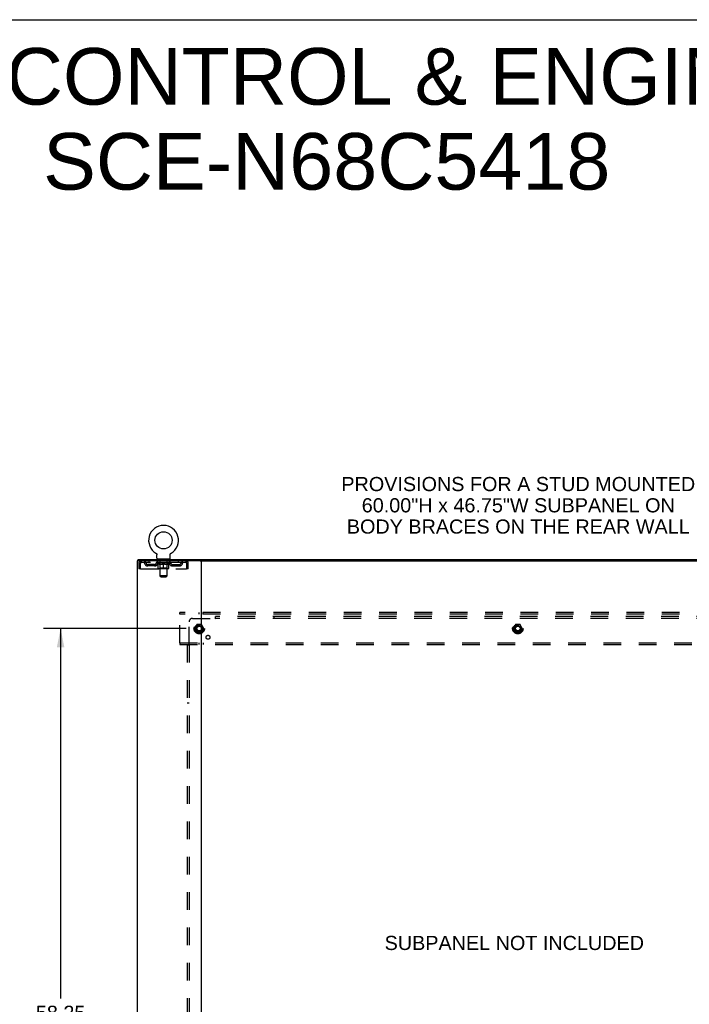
# Model space of a CAD drawing. Header units: inches. Extents: x 0 to 227, y 0 to 147.
# Tile 82 of 83: x 152 to 200, y 77 to 147. Entities that reach past the tile are written whole.
import ezdxf

# ---------------------------------------------------------------- set-up
doc = ezdxf.new("R2010")
doc.units = ezdxf.units.IN
doc.header["$LTSCALE"] = 12.466667
doc.header["$MEASUREMENT"] = 0
doc.linetypes.add('DOT', pattern=[0.2, 0.1, -0.1])
doc.linetypes.add('HIDDEN', pattern=[0.2, 0.1, -0.1])
doc.layers.get('0').update_dxf_attribs({"linetype": 'CONTINUOUS'})
for name, color, linetype in [('DEFAULT_2', 8, 'HIDDEN'), ('DIMENSIONS', 7, 'CONTINUOUS'), ('SUBPANEL', 7, 'CONTINUOUS')]:
    doc.layers.add(name, color=color, linetype=linetype)
doc.styles.get("Standard").update_dxf_attribs({"font": 'arial.ttf'})
doc.dimstyles.new('DIMSTYLE_1', dxfattribs={"dimtxt": 1, "dimasz": 1.333333, "dimexe": 0.09, "dimexo": 0.07, "dimgap": 0.0375, "dimtad": 0, "dimtih": 1, "dimtoh": 1, "dimzin": 4, "dimdsep": 46, "dimtxsty": 'Standard', "dimblk": '_FILLED', "dimblk1": '_FILLED', "dimblk2": '_FILLED', "dimcen": 0.09, "dimadec": 3, "dimazin": 1, "dimtfac": 1, "dimtdec": 3, "dimtofl": 0, "dimtmove": 0, "dimatfit": 3, "dimldrblk": '_FILLED', "dimfxl": 0, "dimtolj": 1, "dimtzin": 4, "dimarcsym": 0})

# ---------------------------------------------------------------- blocks, each defined once
blk = doc.blocks.new('_FILLED')
at = {"color": 0, "linetype": 'ByBlock'}
blk.add_solid([(0, 0), (-1, 0.2), (-1, -0.2)], dxfattribs=at)
blk = doc.blocks.new('*D3')
at = {"layer": 'DIMENSIONS', "color": 2, "linetype": 'Continuous'}
for p, q in [((164.217, 103.678), (154.16, 103.678)), ((155.36, 103.678), (155.36, 77.546)), ((155.36, 45.428), (155.36, 75.546)), ((164.217, 45.428), (154.16, 45.428))]:
    blk.add_line(p, q, dxfattribs=at)
at = {"layer": 'DIMENSIONS', "color": 2, "linetype": 'Continuous', "xscale": 1.3333333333, "yscale": 1.3333333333, "zscale": 1.3333333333}
for p, rotation in [((155.36, 103.678), 90), ((155.36, 45.428), 270)]:
    blk.add_blockref('_FILLED', p, dxfattribs=dict(at, rotation=rotation))
at = {"layer": 'DIMENSIONS', "color": 2, "linetype": 'Continuous', "insert": (155.36, 77.046), "char_height": 1, "width": 3.49442, "attachment_point": 2, "line_spacing_factor": 0.9}
blk.add_mtext('58.25', dxfattribs=at)

msp = doc.modelspace()

# ---------------------------------------------------------------- linework, layer by layer
at = {"color": 7, "linetype": 'Continuous'}
for p, q in [((0, 146.667), (226.667, 146.667)), ((160.827, 108.449), (160.827, 108.553)), ((162.093, 109), (162.096, 108.998)), ((162.093, 109), (162.093, 109)), ((162.096, 108.998), (162.099, 108.996)), ((162.099, 108.996), (162.1, 108.995)), ((162.1, 108.995), (162.104, 108.993)), ((162.104, 108.993), (162.107, 108.99)), ((162.107, 108.99), (162.111, 108.987)), ((162.111, 108.987), (162.114, 108.984)), ((162.114, 108.984), (162.117, 108.981)), ((162.117, 108.981), (162.12, 108.978)), ((162.12, 108.978), (162.123, 108.975)), ((162.123, 108.975), (162.126, 108.972)), ((162.126, 108.972), (162.129, 108.968)), ((162.129, 108.968), (162.131, 108.965)), ((162.131, 108.965), (162.134, 108.961)), ((162.134, 108.961), (162.136, 108.958)), ((162.136, 108.958), (162.138, 108.954)), ((162.138, 108.954), (162.14, 108.95)), ((162.14, 108.95), (162.142, 108.946)), ((162.142, 108.946), (162.144, 108.942)), ((162.144, 108.942), (162.146, 108.938)), ((162.146, 108.938), (162.147, 108.934)), ((162.147, 108.934), (162.149, 108.93)), ((162.149, 108.93), (162.15, 108.926)), ((162.15, 108.926), (162.151, 108.922)), ((162.154, 108.9), (162.154, 108.896)), ((162.154, 108.896), (162.154, 108.892)), ((162.154, 108.643), (162.154, 108.892)), ((162.192, 108.583), (162.192, 108.553)), ((163.067, 108.583), (162.192, 108.583)), ((163.067, 108.583), (163.067, 108.553)), ((163.104, 108.643), (163.104, 108.892)), ((163.107, 108.918), (163.108, 108.922)), ((163.108, 108.922), (163.109, 108.926)), ((163.109, 108.926), (163.11, 108.93)), ((163.11, 108.93), (163.112, 108.934)), ((163.112, 108.934), (163.113, 108.938)), ((163.113, 108.938), (163.115, 108.942)), ((163.115, 108.942), (163.117, 108.946)), ((163.117, 108.946), (163.119, 108.95)), ((163.119, 108.95), (163.121, 108.954)), ((163.121, 108.954), (163.123, 108.958)), ((163.123, 108.958), (163.125, 108.961)), ((163.125, 108.961), (163.128, 108.965)), ((163.128, 108.965), (163.13, 108.968)), ((163.13, 108.968), (163.133, 108.972)), ((163.133, 108.972), (163.136, 108.975)), ((163.136, 108.975), (163.139, 108.978)), ((163.139, 108.978), (163.142, 108.981)), ((163.142, 108.981), (163.145, 108.984)), ((163.145, 108.984), (163.148, 108.987)), ((163.148, 108.987), (163.152, 108.99)), ((163.151, 108.99), (163.155, 108.993)), ((163.155, 108.993), (163.158, 108.995)), ((163.158, 108.995), (163.16, 108.996)), ((163.158, 108.995), (163.16, 108.996)), ((163.16, 108.996), (163.163, 108.998)), ((163.163, 108.998), (163.166, 109)), ((163.166, 109), (163.166, 109)), ((165.216, 108.449), (210.084, 108.449))]:
    msp.add_line(p, q, dxfattribs=at)
at = {"color": 3, "linetype": 'Continuous'}
for p, q in [((160.827, 108.553), (214.473, 108.553)), ((160.775, 108.449), (160.775, 40.657)), ((165.216, 108.449), (160.775, 108.449)), ((165.275, 108.449), (165.275, 40.657))]:
    msp.add_line(p, q, dxfattribs=at)
at = {"color": 7, "linetype": 'Continuous'}
for points in [[(162.151, 108.922), (162.152, 108.918), (162.153, 108.913), (162.153, 108.909), (162.154, 108.905), (162.154, 108.9), (162.154, 108.896)], [(163.104, 108.892), (163.104, 108.896), (163.105, 108.9), (163.105, 108.905), (163.106, 108.909), (163.106, 108.913), (163.107, 108.918)], [(163.104, 108.896), (163.105, 108.9), (163.105, 108.905), (163.106, 108.909), (163.106, 108.913)]]:
    msp.add_lwpolyline(points, dxfattribs=at)
msp.add_circle((162.629, 109.907), 0.609, dxfattribs=at)
for centre, radius, start, end in [((162.629, 109.907), 1.054, 300.39933, 239.60066), ((162.214, 108.643), 0.06, 180, 270), ((163.044, 108.643), 0.06, 270, 360)]:
    msp.add_arc(centre, radius, start, end, dxfattribs=at)
at = {"layer": 'DEFAULT_2', "color": 8, "linetype": 'HIDDEN'}
for p, q in [((162.093, 109), (162.093, 109)), ((162.099, 108.996), (162.1, 108.995)), ((162.284, 108.583), (162.284, 108.553)), ((162.319, 108.493), (162.319, 108.573)), ((162.388, 108.483), (162.329, 108.483)), ((162.38, 107.393), (162.38, 108.473)), ((162.929, 108.483), (162.87, 108.483)), ((162.878, 107.393), (162.878, 108.473)), ((162.939, 108.493), (162.939, 108.573)), ((162.974, 108.583), (162.974, 108.553)), ((163.166, 109), (163.166, 109)), ((160.879, 108.282), (160.879, 107.887)), ((160.879, 108.282), (160.983, 108.282)), ((160.983, 107.887), (160.879, 107.887)), ((160.983, 108.282), (160.983, 107.887)), ((161.013, 107.887), (161.013, 108.282)), ((161.013, 107.887), (164.245, 107.887)), ((161.046, 108.449), (161.046, 108.345)), ((164.212, 108.345), (161.046, 108.345)), ((161.515, 108.094), (161.515, 108.198)), ((161.998, 108.198), (161.515, 108.198)), ((161.998, 108.094), (161.515, 108.094)), ((161.598, 108.449), (161.598, 108.345)), ((161.765, 108.094), (161.765, 108.198)), ((162.123, 108.308), (162.123, 108.345)), ((162.251, 108.219), (162.123, 108.308)), ((163.136, 108.308), (162.123, 108.308)), ((162.131, 108.34), (162.131, 108.345)), ((162.138, 108.337), (162.138, 108.34)), ((162.138, 108.337), (163.121, 108.337)), ((162.145, 108.337), (162.145, 108.34)), ((162.146, 108.337), (162.146, 108.34)), ((162.154, 108.34), (162.154, 108.345)), ((162.167, 108.337), (162.167, 108.34)), ((162.168, 108.337), (162.168, 108.34)), ((162.191, 108.34), (162.191, 108.345)), ((162.192, 108.345), (162.192, 108.449)), ((162.203, 108.337), (162.203, 108.34)), ((162.205, 108.337), (162.205, 108.34)), ((162.368, 108.34), (162.207, 108.34)), ((162.242, 108.34), (162.242, 108.345)), ((162.243, 108.337), (162.243, 108.34)), ((162.243, 108.337), (162.243, 108.34)), ((162.246, 108.337), (162.246, 108.34)), ((162.251, 108.337), (162.251, 108.34)), ((162.251, 108.337), (162.251, 108.34)), ((162.251, 108.219), (162.259, 108.219)), ((162.254, 108.337), (162.254, 108.34)), ((162.257, 108.337), (162.257, 108.34)), ((162.259, 107.929), (162.259, 108.253)), ((162.26, 108.337), (162.26, 108.34)), ((162.272, 108.337), (162.272, 108.34)), ((162.286, 108.337), (162.286, 108.34)), ((162.287, 108.337), (162.287, 108.342)), ((162.97, 107.899), (162.289, 107.899)), ((162.303, 108.337), (162.303, 108.34)), ((162.304, 108.34), (162.304, 108.345)), ((162.312, 108.337), (162.312, 108.34)), ((162.315, 108.337), (162.315, 108.34)), ((162.322, 108.337), (162.322, 108.34)), ((162.331, 108.337), (162.331, 108.343)), ((162.344, 108.337), (162.344, 108.34)), ((162.346, 108.337), (162.346, 108.34)), ((162.379, 107.931), (162.348, 107.899)), ((162.368, 108.337), (162.368, 108.34)), ((162.422, 108.34), (162.372, 108.34)), ((162.373, 108.219), (162.516, 108.219)), ((162.376, 108.34), (162.376, 108.345)), ((162.379, 107.931), (162.379, 108.305)), ((162.879, 107.931), (162.379, 107.931)), ((162.382, 108.337), (162.382, 108.34)), ((162.385, 108.337), (162.385, 108.34)), ((162.39, 108.337), (162.39, 108.344)), ((162.394, 108.337), (162.394, 108.34)), ((162.402, 108.337), (162.402, 108.34)), ((162.422, 108.337), (162.422, 108.34)), ((162.481, 108.34), (162.434, 108.34)), ((162.45, 108.337), (162.45, 108.34)), ((162.456, 108.34), (162.456, 108.345)), ((162.459, 108.337), (162.459, 108.34)), ((162.461, 108.337), (162.461, 108.345)), ((162.463, 108.337), (162.463, 108.34)), ((162.469, 108.337), (162.469, 108.34)), ((162.482, 108.337), (162.482, 108.34)), ((162.546, 108.34), (162.502, 108.34)), ((162.513, 108.337), (162.513, 108.34)), ((162.538, 108.34), (162.6, 108.343)), ((162.542, 108.34), (162.542, 108.345)), ((162.542, 108.34), (162.542, 108.345)), ((162.542, 108.345), (162.542, 108.345)), ((162.542, 108.337), (162.542, 108.34)), ((162.545, 108.337), (162.545, 108.34)), ((162.546, 108.337), (162.546, 108.34)), ((162.546, 108.337), (162.546, 108.34)), ((162.574, 108.34), (162.626, 108.34)), ((162.579, 108.337), (162.579, 108.34)), ((162.583, 108.34), (162.583, 108.342)), ((162.6, 108.34), (162.6, 108.343)), ((162.613, 108.337), (162.613, 108.34)), ((162.627, 108.34), (162.627, 108.34)), ((162.627, 108.337), (162.627, 108.34)), ((162.627, 108.337), (162.627, 108.34)), ((162.629, 108.34), (162.629, 108.345)), ((162.629, 108.345), (162.721, 108.34)), ((162.629, 107.899), (162.629, 108.254)), ((162.631, 108.337), (162.631, 108.34)), ((162.631, 108.34), (162.632, 108.34)), ((162.632, 108.337), (162.632, 108.34)), ((162.646, 108.337), (162.646, 108.34)), ((162.646, 108.34), (162.685, 108.34)), ((162.68, 108.337), (162.68, 108.34)), ((162.713, 108.337), (162.713, 108.34)), ((162.713, 108.337), (162.713, 108.34)), ((162.713, 108.34), (162.757, 108.34)), ((162.714, 108.337), (162.714, 108.34)), ((162.717, 108.34), (162.717, 108.345)), ((162.717, 108.34), (162.717, 108.345)), ((162.717, 108.345), (162.717, 108.345)), ((162.717, 108.337), (162.717, 108.34)), ((162.742, 108.219), (162.886, 108.219)), ((162.746, 108.337), (162.746, 108.34)), ((162.777, 108.337), (162.777, 108.34)), ((162.777, 108.34), (162.825, 108.34)), ((162.79, 108.337), (162.79, 108.34)), ((162.796, 108.337), (162.796, 108.34)), ((162.798, 108.337), (162.798, 108.345)), ((162.8, 108.337), (162.8, 108.34)), ((162.803, 108.34), (162.803, 108.345)), ((162.808, 108.337), (162.808, 108.34)), ((162.837, 108.337), (162.837, 108.34)), ((162.837, 108.34), (162.887, 108.34)), ((162.856, 108.337), (162.856, 108.34)), ((162.865, 108.337), (162.865, 108.34)), ((162.869, 108.337), (162.869, 108.344)), ((162.873, 108.337), (162.873, 108.34)), ((162.877, 108.337), (162.877, 108.34)), ((162.879, 107.931), (162.879, 108.305)), ((162.879, 107.931), (162.911, 107.899)), ((162.883, 108.34), (162.883, 108.345)), ((162.891, 108.337), (162.891, 108.34)), ((162.891, 108.34), (163.052, 108.34)), ((162.913, 108.337), (162.913, 108.34)), ((162.915, 108.337), (162.915, 108.34)), ((162.927, 108.337), (162.927, 108.343)), ((162.936, 108.337), (162.936, 108.34)), ((162.944, 108.337), (162.944, 108.34)), ((162.947, 108.337), (162.947, 108.34)), ((162.955, 108.34), (162.955, 108.345)), ((162.956, 108.337), (162.956, 108.34)), ((162.972, 108.337), (162.972, 108.342)), ((162.973, 108.337), (162.973, 108.34)), ((162.987, 108.337), (162.987, 108.34)), ((162.998, 108.337), (162.998, 108.34)), ((163, 107.929), (163, 108.253)), ((163, 108.219), (163.008, 108.219)), ((163.002, 108.337), (163.002, 108.34)), ((163.005, 108.337), (163.005, 108.34)), ((163.007, 108.337), (163.007, 108.34)), ((163.007, 108.337), (163.007, 108.34)), ((163.008, 108.219), (163.136, 108.308)), ((163.013, 108.337), (163.013, 108.34)), ((163.015, 108.337), (163.015, 108.34)), ((163.016, 108.337), (163.016, 108.34)), ((163.017, 108.34), (163.017, 108.345)), ((163.054, 108.337), (163.054, 108.34)), ((163.056, 108.337), (163.056, 108.34)), ((163.067, 108.345), (163.067, 108.449)), ((163.068, 108.34), (163.068, 108.345)), ((163.091, 108.337), (163.091, 108.34)), ((163.092, 108.337), (163.092, 108.34)), ((163.105, 108.34), (163.105, 108.345)), ((163.113, 108.337), (163.113, 108.34)), ((163.114, 108.337), (163.114, 108.34)), ((163.121, 108.337), (163.121, 108.34)), ((163.128, 108.34), (163.128, 108.345)), ((163.136, 108.308), (163.136, 108.345)), ((163.261, 108.198), (163.744, 108.198)), ((163.261, 108.094), (163.744, 108.094)), ((163.494, 108.094), (163.494, 108.198)), ((163.661, 108.449), (163.661, 108.345)), ((163.744, 108.094), (163.744, 108.198)), ((164.212, 108.449), (164.212, 108.345)), ((164.215, 108.448), (164.212, 108.449)), ((164.245, 108.282), (164.245, 107.887)), ((164.275, 107.887), (164.275, 108.282)), ((164.379, 108.282), (164.275, 108.282)), ((164.379, 107.887), (164.275, 107.887)), ((164.379, 107.887), (164.379, 108.282)), ((162.44, 107.333), (162.38, 107.393)), ((162.878, 107.393), (162.38, 107.393)), ((162.44, 107.333), (162.818, 107.333)), ((162.818, 107.333), (162.878, 107.393)), ((163.775, 104.699), (163.775, 104.803)), ((211.525, 104.803), (163.775, 104.803)), ((163.775, 102.657), (163.775, 104.699)), ((211.525, 104.699), (163.775, 104.699)), ((165.125, 104.803), (165.125, 104.699)), ((165.425, 104.699), (165.425, 104.803)), ((164.987, 103.951), (164.833, 103.683)), ((164.833, 103.673), (164.987, 103.406)), ((165.305, 103.956), (164.996, 103.956)), ((165.468, 103.683), (165.314, 103.951)), ((165.314, 103.406), (165.468, 103.673)), ((187.487, 103.951), (187.333, 103.683)), ((187.333, 103.673), (187.487, 103.406)), ((187.805, 103.956), (187.496, 103.956)), ((187.968, 103.683), (187.814, 103.951)), ((187.814, 103.406), (187.968, 103.673)), ((165.305, 103.401), (164.996, 103.401)), ((187.805, 103.401), (187.496, 103.401)), ((163.775, 102.657), (163.775, 102.553)), ((163.775, 102.657), (211.525, 102.657)), ((163.775, 102.553), (211.525, 102.553)), ((165.125, 102.657), (165.125, 102.553)), ((165.425, 102.657), (165.425, 102.553))]:
    msp.add_line(p, q, dxfattribs=at)
for points in [[(161.046, 108.449), (161.044, 108.448), (161.042, 108.445), (161.039, 108.44), (161.037, 108.433), (161.035, 108.424), (161.032, 108.413), (161.03, 108.4), (161.028, 108.386), (161.025, 108.371), (161.023, 108.355), (161.02, 108.337), (161.018, 108.319), (161.016, 108.301), (161.013, 108.282)], [(161.046, 108.345), (161.044, 108.345), (161.042, 108.344), (161.039, 108.342), (161.037, 108.339), (161.035, 108.336), (161.032, 108.331), (161.03, 108.327), (161.028, 108.321), (161.025, 108.316), (161.023, 108.31), (161.02, 108.303), (161.018, 108.296), (161.016, 108.289), (161.013, 108.282)], [(162.259, 108.253), (162.278, 108.245), (162.298, 108.238), (162.317, 108.232), (162.335, 108.227), (162.354, 108.222), (162.373, 108.219)], [(162.379, 108.219), (162.359, 108.222), (162.339, 108.227), (162.319, 108.232), (162.3, 108.238), (162.279, 108.245), (162.259, 108.253)], [(162.629, 108.254), (162.609, 108.246), (162.588, 108.238), (162.568, 108.232), (162.548, 108.227), (162.528, 108.222), (162.509, 108.219)], [(162.516, 108.219), (162.535, 108.222), (162.554, 108.227), (162.572, 108.232), (162.591, 108.238), (162.61, 108.245), (162.629, 108.252)], [(162.75, 108.219), (162.73, 108.222), (162.71, 108.227), (162.69, 108.232), (162.67, 108.239), (162.65, 108.246), (162.629, 108.254)], [(162.629, 108.252), (162.649, 108.245), (162.668, 108.238), (162.687, 108.232), (162.705, 108.227), (162.724, 108.222), (162.742, 108.219)], [(163, 108.253), (162.979, 108.245), (162.959, 108.238), (162.939, 108.232), (162.919, 108.227), (162.9, 108.222), (162.88, 108.219)], [(162.886, 108.219), (162.905, 108.222), (162.924, 108.227), (162.942, 108.232), (162.961, 108.238), (162.981, 108.245), (163, 108.253)], [(164.222, 108.339), (164.219, 108.342), (164.217, 108.344), (164.215, 108.345), (164.212, 108.345)], [(164.215, 108.448), (164.217, 108.445), (164.219, 108.44), (164.222, 108.433), (164.224, 108.424), (164.227, 108.413), (164.229, 108.4), (164.231, 108.386), (164.234, 108.371), (164.236, 108.355), (164.238, 108.337), (164.241, 108.319), (164.243, 108.301), (164.245, 108.282)], [(164.222, 108.339), (164.224, 108.336), (164.227, 108.331), (164.229, 108.327), (164.231, 108.321), (164.234, 108.316), (164.236, 108.31), (164.238, 108.303), (164.241, 108.296), (164.243, 108.289), (164.245, 108.282)]]:
    msp.add_lwpolyline(points, dxfattribs=at)
for centre, radius in [((165.15, 103.678), 0.372), ((165.15, 103.678), 0.356), ((165.15, 103.678), 0.312), ((165.15, 103.678), 0.204), ((165.15, 103.678), 0.188), ((165.15, 103.678), 0.183), ((165.15, 103.678), 0.165), ((187.65, 103.678), 0.372), ((187.65, 103.678), 0.356), ((187.65, 103.678), 0.312), ((187.65, 103.678), 0.204), ((187.65, 103.678), 0.188), ((187.65, 103.678), 0.183), ((187.65, 103.678), 0.165)]:
    msp.add_circle(centre, radius, dxfattribs=at)
at = {"layer": 'DEFAULT_2', "color": 8, "linetype": 'DOT'}
for centre in [(165.15, 103.678), (187.65, 103.678)]:
    msp.add_circle(centre, 0.17, dxfattribs=at)
at = {"layer": 'DEFAULT_2', "color": 8, "linetype": 'HIDDEN'}
for centre, radius, start, end in [((162.309, 108.573), 0.01, 0, 90), ((162.329, 108.493), 0.01, 180, 270), ((162.37, 108.473), 0.01, 0, 90), ((162.888, 108.473), 0.01, 90, 180), ((162.929, 108.493), 0.01, 270, 360), ((162.949, 108.573), 0.01, 90, 180), ((161.046, 108.282), 0.167, 90, 180), ((161.046, 108.282), 0.063, 90, 180), ((161.226, 108.282), 0.167, 8.07163, 90), ((161.226, 108.283), 0.0625, 7.98631, 90), ((161.515, 108.323), 0.229, 187.98631, 270), ((161.515, 108.323), 0.125, 188.07163, 270), ((161.998, 108.323), 0.125, 270, 351.92837), ((161.998, 108.323), 0.229, 270, 352.01369), ((162.287, 108.282), 0.167, 90, 171.92837), ((162.286, 108.283), 0.0625, 90, 172.01369), ((162.289, 107.929), 0.0296, 180, 270), ((162.348, 108.305), 0.0318, 0, 90), ((162.911, 108.305), 0.0318, 90, 180), ((162.97, 107.929), 0.0296, 270, 360), ((162.972, 108.282), 0.167, 8.07163, 90), ((162.972, 108.283), 0.0625, 7.98631, 90), ((163.261, 108.323), 0.229, 187.98631, 270), ((163.261, 108.323), 0.125, 188.07163, 270), ((163.744, 108.323), 0.125, 270, 351.92837), ((163.744, 108.323), 0.229, 270, 352.01369), ((164.033, 108.282), 0.167, 90, 171.92837), ((164.033, 108.283), 0.0625, 90, 172.01369), ((164.212, 108.282), 0.167, 0, 90), ((164.212, 108.282), 0.063, 0, 90), ((164.842, 103.678), 0.01, 150.01268, 209.98829), ((164.996, 103.946), 0.01, 90.01235, 149.98915), ((165.305, 103.946), 0.01, 30.01204, 89.98872), ((165.459, 103.678), 0.01, 330.01268, 29.98829), ((187.342, 103.678), 0.01, 150.01268, 209.98829), ((187.496, 103.946), 0.01, 90.01235, 149.98915), ((187.805, 103.946), 0.01, 30.01204, 89.98872), ((187.959, 103.678), 0.01, 330.01268, 29.98829), ((164.996, 103.411), 0.01, 210.01204, 269.98872), ((165.305, 103.411), 0.01, 270.01235, 329.98915), ((187.496, 103.411), 0.01, 210.01204, 269.98872), ((187.805, 103.411), 0.01, 270.01235, 329.98915)]:
    msp.add_arc(centre, radius, start, end, dxfattribs=at)
for centre, major_axis, ratio, start_param, end_param in [((162.629, 108.345), (0.506, 0.005), 0.05963, 2.96643, 3.140963), ((162.107, 108.336), (0.158, 0), 0.060556, 0.430652, 1.470503), ((162.629, 108.345), (0.506, 0), 0.060556, -3.141593, -2.96706), ((162.107, 108.33), (0.158, 0.002), 0.05963, 1.376596, 1.469874), ((162.629, 108.345), (0.506, 0.011), 0.05688, 2.791345, 2.965878), ((162.088, 108.336), (0.158, 0.002), 0.05963, 0.25549, 1.295341), ((162.143, 108.336), (0.158, -0.002), 0.05963, 0.605815, 1.645666), ((162.629, 108.345), (0.506, -0.005), 0.05963, -2.96643, -2.791898), ((162.143, 108.33), (0.158, 0), 0.060556, 1.551758, 1.645036), ((162.088, 108.33), (0.158, 0.003), 0.05688, 1.20151, 1.294789), ((162.144, 108.332), (0.131, 0.001), 0.05963, 1.065228, 1.614276), ((162.128, 108.332), (0.131, 0.003), 0.05688, 0.890143, 1.43919), ((162.174, 108.332), (0.131, 0), 0.060556, 1.240391, 1.789438), ((162.629, 108.345), (0.506, 0.015), 0.052395, 2.616403, 2.790936), ((162.085, 108.336), (0.158, 0.003), 0.05688, 0.080405, 1.120256), ((162.193, 108.336), (0.158, -0.003), 0.05688, 0.7809, 1.820751), ((162.629, 108.345), (0.506, -0.011), 0.05688, -2.791345, -2.616812), ((162.193, 108.33), (0.158, -0.002), 0.05963, 1.72692, 1.820198), ((162.085, 108.33), (0.158, 0.005), 0.052395, 1.026568, 1.119847), ((162.127, 108.332), (0.131, 0.004), 0.052395, 0.715201, 1.264248), ((162.219, 108.332), (0.131, -0.001), 0.05963, 1.415553, 1.9646), ((162.629, 108.345), (0.506, 0.02), 0.046319, 2.441654, 2.616187), ((162.256, 108.336), (0.158, -0.005), 0.052395, 0.955842, 1.995693), ((162.629, 108.345), (0.506, -0.015), 0.052395, -2.616403, -2.44187), ((162.098, 108.336), (0.158, 0.005), 0.052395, -0.094537, 0.945314), ((162.256, 108.33), (0.158, -0.003), 0.05688, 1.902006, 1.995284), ((162.098, 108.33), (0.158, 0.006), 0.046319, 0.851819, 0.945098), ((162.142, 108.332), (0.131, 0.005), 0.046319, 0.540452, 1.089499), ((162.275, 108.332), (0.131, -0.003), 0.05688, 1.590638, 2.139686), ((162.629, 108.345), (0.506, 0.024), 0.038841, 2.267123, 2.441656), ((162.331, 108.336), (0.158, -0.006), 0.046319, 1.130591, 2.170442), ((162.128, 108.336), (0.158, 0.006), 0.046319, -0.269286, 0.770565), ((162.629, 108.345), (0.506, -0.02), 0.046319, -2.441654, -2.267121), ((162.331, 108.33), (0.158, -0.005), 0.052395, 2.076947, 2.170226), ((162.128, 108.33), (0.158, 0.007), 0.038841, 0.677289, 0.770567), ((162.172, 108.332), (0.131, 0.006), 0.038841, 0.365921, 0.914969), ((162.343, 108.332), (0.131, -0.004), 0.052395, 1.76558, 2.314627), ((162.629, 108.345), (0.506, 0.027), 0.030195, 2.09281, 2.267343), ((162.415, 108.336), (0.158, -0.007), 0.038841, 1.305122, 2.344973), ((162.173, 108.336), (0.158, 0.007), 0.038841, -0.443817, 0.596034), ((162.629, 108.345), (0.506, -0.024), 0.038841, -2.267123, -2.092591), ((162.415, 108.33), (0.158, -0.006), 0.046319, 2.251696, 2.344975), ((162.173, 108.33), (0.158, 0.008), 0.030195, 0.502975, 0.596254), ((162.215, 108.332), (0.131, 0.007), 0.030195, 0.191608, 0.740655), ((162.419, 108.332), (0.131, -0.005), 0.046319, 1.940329, 2.489376), ((162.232, 108.336), (0.158, 0.008), 0.030195, -0.61813, 0.421721), ((162.629, 108.345), (0.506, 0.029), 0.020645, 1.918687, 2.09322), ((162.505, 108.336), (0.158, -0.008), 0.030195, 1.479435, 2.519286), ((162.629, 108.345), (0.506, -0.027), 0.030195, -2.09281, -1.918277), ((162.505, 108.33), (0.158, -0.007), 0.038841, 2.426227, 2.519505), ((162.232, 108.33), (0.158, 0.009), 0.020645, 0.328852, 0.422131), ((162.271, 108.332), (0.131, 0.007), 0.020645, 0.017485, 0.566532), ((162.502, 108.332), (0.131, -0.006), 0.038841, 2.11486, 2.663907), ((162.303, 108.336), (0.158, 0.009), 0.020645, -0.792253, 0.247598), ((162.629, 108.345), (0.506, 0.03), 0.010478, 1.744704, 1.919237), ((162.599, 108.336), (0.158, -0.009), 0.020645, 1.653558, 2.693409), ((162.629, 108.345), (0.506, -0.029), 0.020645, -1.918687, -1.744154), ((162.599, 108.33), (0.158, -0.008), 0.030195, 2.60054, 2.693819), ((162.303, 108.33), (0.158, 0.009), 0.010478, 0.154869, 0.248148), ((162.338, 108.332), (0.131, 0.008), 0.010478, 6.126688, 6.675735), ((162.589, 108.332), (0.131, -0.007), 0.030195, 2.289173, 2.83822), ((162.384, 108.336), (0.158, 0.009), 0.010478, -0.966236, -0.000846), ((162.694, 108.336), (0.158, -0.009), 0.010478, 1.827541, 2.867392), ((162.629, 108.345), (0.506, -0.03), 0.010478, -1.744704, -1.570171), ((162.694, 108.33), (0.158, -0.009), 0.020645, 2.774664, 2.867942), ((162.676, 108.332), (0.131, -0.007), 0.020645, 2.463296, 3.012344), ((162.565, 108.336), (0.158, 0.009), 0.010478, 0.274201, 1.314052), ((162.496, 108.332), (0.131, 0.008), 0.010478, -0.000298, 0.504314), ((162.472, 108.33), (0.158, 0.009), 0.010478, 0.192946, 0.399283), ((162.629, 108.345), (0.506, 0.03), 0.010478, -1.578586, -1.396888), ((162.787, 108.33), (0.158, -0.009), 0.010478, 2.948646, 3.041925), ((162.763, 108.332), (0.131, -0.008), 0.010478, 2.637279, 3.142076), ((162.66, 108.336), (0.158, 0.009), 0.020645, 0.448184, 1.488034), ((162.582, 108.332), (0.131, 0.007), 0.020645, 0.129249, 0.678296), ((162.565, 108.33), (0.158, 0.009), 0.020645, 0.273651, 0.366929), ((162.629, 108.345), (0.506, 0.029), 0.020645, -1.397439, -1.222906), ((162.875, 108.336), (0.158, -0.009), 0.010478, -3.140747, -2.175357), ((162.629, 108.345), (0.506, -0.03), 0.010478, 1.222355, 1.396888), ((162.754, 108.336), (0.158, 0.008), 0.030195, 0.622307, 1.662158), ((162.67, 108.332), (0.131, 0.007), 0.030195, 0.303372, 0.852419), ((162.921, 108.332), (0.131, -0.008), 0.010478, 2.749043, 3.29809), ((162.956, 108.336), (0.158, -0.009), 0.020645, 2.893995, 3.933846), ((162.66, 108.33), (0.158, 0.008), 0.030195, 0.447774, 0.541052), ((162.956, 108.33), (0.158, -0.009), 0.010478, 2.893445, 2.986723), ((162.844, 108.336), (0.158, 0.007), 0.038841, 0.79662, 1.836471), ((162.629, 108.345), (0.506, 0.027), 0.030195, -1.223315, -1.048783), ((162.629, 108.345), (0.506, -0.029), 0.020645, 1.048373, 1.222906), ((162.757, 108.332), (0.131, 0.006), 0.038841, 0.477686, 1.026733), ((162.988, 108.332), (0.131, -0.007), 0.020645, 2.57506, 3.124108), ((163.027, 108.336), (0.158, -0.008), 0.030195, 2.719872, 3.759723), ((162.928, 108.336), (0.158, 0.006), 0.046319, 0.971151, 2.011002), ((162.754, 108.33), (0.158, 0.007), 0.038841, 0.622087, 0.715366), ((163.027, 108.33), (0.158, -0.009), 0.020645, 2.719462, 2.812741), ((162.629, 108.345), (0.506, 0.024), 0.038841, -1.049002, -0.874469), ((162.629, 108.345), (0.506, -0.027), 0.030195, 0.87425, 1.048783), ((162.84, 108.332), (0.131, 0.005), 0.046319, 0.652216, 1.201263), ((163.003, 108.336), (0.158, 0.005), 0.052395, 1.1459, 2.185751), ((163.044, 108.332), (0.131, -0.007), 0.030195, 2.400937, 2.949985), ((163.086, 108.336), (0.158, -0.007), 0.038841, 2.545558, 3.585409), ((162.916, 108.332), (0.131, 0.004), 0.052395, 0.826965, 1.376012), ((162.844, 108.33), (0.158, 0.006), 0.046319, 0.796618, 0.889896), ((163.086, 108.33), (0.158, -0.008), 0.030195, 2.545339, 2.638617), ((163.066, 108.336), (0.158, 0.003), 0.05688, 1.320842, 2.360692), ((162.629, 108.345), (0.506, 0.02), 0.046319, -0.874471, -0.699939), ((162.629, 108.345), (0.506, -0.024), 0.038841, 0.699936, 0.874469), ((163.131, 108.336), (0.158, -0.006), 0.046319, 2.371028, 3.410879), ((163.087, 108.332), (0.131, -0.006), 0.038841, 2.226624, 2.775671), ((163.116, 108.336), (0.158, 0.002), 0.05963, 1.495927, 2.535778), ((162.983, 108.332), (0.131, 0.003), 0.05688, 1.001907, 1.550954), ((163.16, 108.336), (0.158, -0.005), 0.052395, 2.196279, 3.23613), ((163.117, 108.332), (0.131, -0.005), 0.046319, 2.052093, 2.601141), ((162.928, 108.33), (0.158, 0.005), 0.052395, 0.971367, 1.064645), ((163.131, 108.33), (0.158, -0.007), 0.038841, 2.371026, 2.464304), ((163.151, 108.336), (0.158, 0), 0.060556, 1.671089, 2.71094), ((163.174, 108.336), (0.158, -0.003), 0.05688, 2.021337, 3.061188), ((162.629, 108.345), (0.506, 0.015), 0.052395, -0.699723, -0.52519), ((162.629, 108.345), (0.506, -0.02), 0.046319, 0.525406, 0.699939), ((163.171, 108.336), (0.158, -0.002), 0.05963, 1.846251, 2.886102), ((163.04, 108.332), (0.131, 0.001), 0.05963, 1.176993, 1.72604), ((163.132, 108.332), (0.131, -0.004), 0.052395, 1.877344, 2.426392), ((163.085, 108.332), (0.131, 0), 0.060556, 1.352155, 1.901202), ((163.131, 108.332), (0.131, -0.003), 0.05688, 1.702402, 2.25145), ((163.115, 108.332), (0.131, -0.001), 0.05963, 1.527317, 2.076364), ((163.003, 108.33), (0.158, 0.003), 0.05688, 1.146309, 1.239587), ((163.16, 108.33), (0.158, -0.006), 0.046319, 2.196495, 2.289773), ((162.629, 108.345), (0.506, 0.011), 0.05688, -0.524781, -0.350248), ((162.629, 108.345), (0.506, -0.015), 0.052395, 0.350657, 0.52519), ((163.066, 108.33), (0.158, 0.002), 0.05963, 1.321394, 1.414673), ((163.174, 108.33), (0.158, -0.005), 0.052395, 2.021746, 2.115024), ((162.629, 108.345), (0.506, 0.005), 0.05963, -0.349695, -0.175162), ((162.629, 108.345), (0.506, -0.011), 0.05688, 0.175715, 0.350248), ((163.116, 108.33), (0.158, 0), 0.060556, 1.496556, 1.589835), ((163.171, 108.33), (0.158, -0.003), 0.05688, 1.846804, 1.940083), ((163.151, 108.33), (0.158, -0.002), 0.05963, 1.671719, 1.764997), ((162.629, 108.345), (0.506, 0), 0.060556, -0.174533, 0), ((162.629, 108.345), (0.506, -0.005), 0.05963, 0.000629, 0.175162)]:
    msp.add_ellipse(centre, major_axis=major_axis, ratio=ratio, start_param=start_param, end_param=end_param, dxfattribs=at)
at = {"layer": 'SUBPANEL', "color": 8, "linetype": 'HIDDEN'}
for p, q in [((164.682, 104.397), (166.271, 104.397)), ((166.29, 104.416), (166.283, 104.409)), ((166.307, 104.356), (166.307, 104.522)), ((208.994, 104.522), (166.307, 104.522)), ((208.994, 104.397), (166.307, 104.397)), ((170.432, 104.397), (170.432, 104.522)), ((164.432, 102.557), (164.432, 104.147)), ((164.307, 102.522), (164.307, 46.584)), ((164.307, 102.522), (164.473, 102.522)), ((164.432, 102.522), (164.432, 46.584)), ((164.432, 98.397), (164.307, 98.397))]:
    msp.add_line(p, q, dxfattribs=at)
for points in [[(166.283, 104.409), (166.281, 104.407), (166.279, 104.405), (166.278, 104.404), (166.276, 104.402), (166.274, 104.4), (166.273, 104.398), (166.271, 104.397)], [(166.284, 104.378), (166.281, 104.382), (166.28, 104.385), (166.279, 104.387), (166.277, 104.389), (166.276, 104.391), (166.274, 104.393), (166.273, 104.395), (166.271, 104.397)], [(166.307, 104.356), (166.305, 104.357), (166.303, 104.358), (166.302, 104.358), (166.3, 104.359), (166.298, 104.36), (166.297, 104.362), (166.295, 104.363), (166.294, 104.364), (166.292, 104.366), (166.291, 104.368), (166.29, 104.369), (166.288, 104.371), (166.287, 104.373), (166.286, 104.375), (166.284, 104.378)], [(166.307, 104.435), (166.305, 104.433), (166.303, 104.431), (166.302, 104.429), (166.3, 104.427), (166.299, 104.425), (166.297, 104.424), (166.296, 104.422), (166.294, 104.42), (166.293, 104.419), (166.291, 104.417), (166.29, 104.416)], [(164.393, 102.522), (164.395, 102.524), (164.397, 102.525), (164.399, 102.527), (164.401, 102.528), (164.403, 102.53), (164.405, 102.531), (164.407, 102.533), (164.408, 102.534), (164.41, 102.536), (164.411, 102.537), (164.413, 102.539)], [(164.413, 102.539), (164.419, 102.545), (164.421, 102.547), (164.423, 102.549), (164.425, 102.551), (164.427, 102.553), (164.429, 102.554), (164.43, 102.556), (164.432, 102.557)], [(164.446, 102.547), (164.444, 102.549), (164.442, 102.55), (164.439, 102.552), (164.437, 102.553), (164.435, 102.554), (164.433, 102.556), (164.432, 102.557)], [(164.473, 102.522), (164.472, 102.524), (164.471, 102.525), (164.47, 102.527), (164.469, 102.529), (164.468, 102.53), (164.467, 102.532), (164.466, 102.533), (164.464, 102.535), (164.463, 102.536), (164.461, 102.538), (164.459, 102.539), (164.457, 102.54), (164.455, 102.542), (164.453, 102.543), (164.451, 102.544), (164.446, 102.547)]]:
    msp.add_lwpolyline(points, dxfattribs=at)
for centre, radius in [((165.15, 103.678), 0.25), ((187.65, 103.678), 0.25), ((165.769, 103.059), 0.141)]:
    msp.add_circle(centre, radius, dxfattribs=at)
msp.add_arc((164.682, 104.147), 0.25, 90, 180, dxfattribs=at)

# ---------------------------------------------------------------- texts
at = {"layer": 'DIMENSIONS', "color": 2, "linetype": 'Continuous', "attachment_point": 2, "line_spacing_factor": 0.9}
for s, insert, char_height, width in [('SAGINAW CONTROL & ENGINEERING\\PSCE-N68C5418', (174.154, 144.666), 4, 101.02602), ('PROVISIONS FOR A STUD MOUNTED\\P60.00"H x 46.75"W SUBPANEL ON\\PBODY BRACES ON THE REAR WALL', (187.681, 114.379), 1, 24.94052), ('SUBPANEL NOT INCLUDED', (187.401, 81.978), 1, 18.28625)]:
    msp.add_mtext(s, dxfattribs=dict(at, insert=insert, char_height=char_height, width=width))

# ---------------------------------------------------------------- dimensions: what is measured, and where the dimension line sits
at = {"layer": 'DIMENSIONS', "color": 2, "linetype": 'Continuous'}
dim = msp.add_linear_dim(base=(155.36, 103.678), p1=(164.287, 45.428), p2=(164.287, 103.678), angle=90, dimstyle='DIMSTYLE_1', dxfattribs=at)
dim.commit()
dim.dimension.update_dxf_attribs({"geometry": '*D3', "text_midpoint": (155.36, 76.54), "dimtype": 160})

doc.saveas('drawing.dxf')
